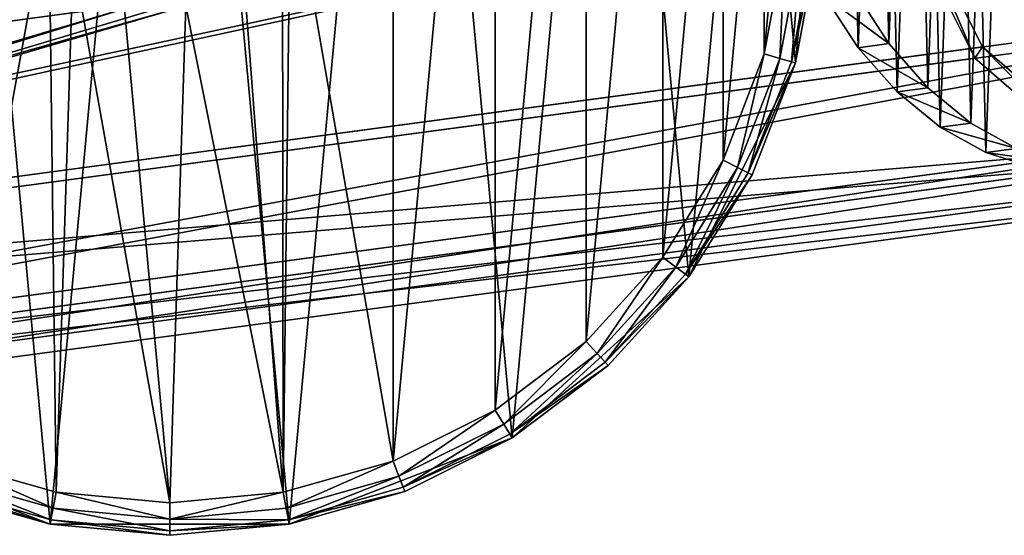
# Model space of a CAD drawing. Header units: millimetres. Extents: x 1 to 180, y 0 to 80.
# Tile 2 of 7: x 89 to 150, y 0 to 32. Entities that reach past the tile are written whole.
import ezdxf

# ---------------------------------------------------------------- set-up
doc = ezdxf.new("R2010")
doc.units = ezdxf.units.MM
doc.header["$LTSCALE"] = 25.4
doc.layers.get('0').update_dxf_attribs({"true_color": 0xff5454})

# ---------------------------------------------------------------- blocks, each defined once
blk = doc.blocks.new('EYE-SUPER-A-6488-6495-6502.STL')
at = {"color": 0}
mesh = blk.add_polyface(dxfattribs=at)
corners = [(59.748, 29.453, 566.962), (62.415, 58.23, 566.962), (58.392, 44.091, 566.962), (66.301, 16.295, 566.962), (71.273, 69.96, 566.962), (77.164, 6.391, 566.962), (83.772, 77.699, 566.962), (90.871, 1.081, 566.962), (98.221, 80.4, 566.962), (105.571, 1.081, 566.962), (112.671, 77.699, 566.962), (119.279, 6.391, 566.962), (125.169, 69.96, 566.962), (130.142, 16.295, 566.962), (134.028, 58.23, 566.962), (136.694, 29.453, 566.962), (138.051, 44.091, 566.962)]
mesh.append_faces([[corners[k] for k in face] for face in [(0, 1, 2), (14, 15, 16)]], dxfattribs={"vtx0": -1, "color": 0})
mesh.append_faces([[corners[k] for k in face] for face in [(1, 3, 4), (4, 5, 6), (6, 7, 8), (8, 9, 10), (10, 11, 12), (12, 13, 14)]], dxfattribs={"vtx0": -1, "vtx1": -1, "color": 0})
mesh.append_faces([[corners[k] for k in face] for face in [(1, 0, 3), (4, 3, 5), (6, 5, 7), (8, 7, 9), (10, 9, 11), (12, 11, 13), (14, 13, 15)]], dxfattribs={"vtx0": -1, "vtx2": -1, "color": 0})
mesh = blk.add_polyface(dxfattribs=at)
corners = [(61.672, 50.799, 536.962), (60.383, 36.894, 536.962), (60.383, 43.906, 536.962), (61.672, 30.001, 536.962), (64.205, 57.338, 536.962), (64.205, 23.462, 536.962), (67.897, 63.3, 536.962), (67.897, 17.5, 536.962), (72.621, 68.482, 536.962), (72.621, 12.318, 536.962), (78.217, 72.708, 536.962), (78.217, 8.092, 536.962), (84.494, 75.834, 536.962), (84.494, 4.966, 536.962), (91.239, 77.753, 536.962), (90.788, 39.401, 536.962), (91.285, 43.252, 536.962), (98.221, 78.4, 536.962), (93.64, 46.338, 536.962), (97.223, 47.833, 536.962), (98.221, 47.9, 536.962), (105.204, 77.753, 536.962), (101.073, 47.337, 536.962), (104.159, 44.981, 536.962), (105.654, 41.399, 536.962), (111.948, 75.834, 536.962), (91.239, 3.047, 536.962), (92.283, 35.819, 536.962), (98.221, 2.4, 536.962), (95.369, 33.463, 536.962), (99.22, 32.967, 536.962), (105.204, 3.047, 536.962), (102.803, 34.462, 536.962), (105.158, 37.548, 536.962), (111.948, 4.966, 536.962), (118.226, 72.708, 536.962), (118.226, 8.092, 536.962), (123.822, 68.482, 536.962), (123.822, 12.318, 536.962), (128.546, 63.3, 536.962), (128.546, 17.5, 536.962), (132.237, 57.338, 536.962), (132.237, 23.462, 536.962), (134.771, 50.799, 536.962), (134.771, 30.001, 536.962), (136.059, 43.906, 536.962), (136.059, 36.894, 536.962)]
mesh.append_faces([[corners[k] for k in face] for face in [(0, 1, 2), (44, 45, 46)]], dxfattribs={"vtx0": -1, "color": 0})
mesh.append_faces([[corners[k] for k in face] for face in [(1, 0, 3), (3, 4, 5), (5, 6, 7), (7, 8, 9), (9, 10, 11), (11, 12, 13), (15, 14, 16), (16, 17, 18), (18, 17, 19), (19, 17, 20), (20, 21, 22), (22, 21, 23), (23, 21, 24), (26, 27, 28), (28, 30, 31), (31, 24, 34), (34, 35, 36), (36, 37, 38), (38, 39, 40), (40, 41, 42), (42, 43, 44)]], dxfattribs={"vtx0": -1, "vtx1": -1, "color": 0})
mesh.append_faces([[corners[k] for k in face] for face in [(13, 14, 15), (34, 24, 25)]], dxfattribs={"vtx0": -1, "vtx1": -1, "vtx2": -1, "color": 0})
mesh.append_faces([[corners[k] for k in face] for face in [(3, 0, 4), (5, 4, 6), (7, 6, 8), (9, 8, 10), (11, 10, 12), (13, 12, 14), (16, 14, 17), (20, 17, 21), (24, 21, 25), (15, 26, 13), (26, 15, 27), (28, 27, 29), (28, 29, 30), (31, 30, 32), (31, 32, 33), (31, 33, 24), (34, 25, 35), (36, 35, 37), (38, 37, 39), (40, 39, 41), (42, 41, 43), (44, 43, 45)]], dxfattribs={"vtx0": -1, "vtx2": -1, "color": 0})
mesh = blk.add_polyface(dxfattribs=at)
corners = [(143.15, 63.736, 6.923), (141.603, 52.178, 3.864), (140.889, 52.306, 3.176), (143.782, 63.192, 7.475), (148.854, 72.201, 13.675), (149.278, 71.349, 13.981), (156.871, 76.026, 22.094), (157.004, 75.035, 22.094), (165.613, 74.453, 30.514), (165.428, 73.519, 30.207), (172.882, 67.101, 36.714), (173.348, 67.793, 37.265), (177.891, 57.053, 40.324), (178.546, 57.365, 41.012), (179.461, 45.364, 40.324), (180.175, 45.236, 41.012), (142.518, 40.177, 3.176), (143.174, 40.489, 3.864), (147.716, 29.749, 6.923), (148.182, 30.441, 7.475), (155.452, 23.089, 13.675), (155.636, 24.023, 13.981), (164.194, 21.516, 22.094), (164.061, 22.507, 22.094), (171.786, 26.193, 30.207), (172.211, 25.341, 30.514), (177.282, 34.35, 36.714), (177.914, 33.806, 37.265)]
mesh.append_faces([[corners[k] for k in face] for face in [(0, 1, 2), (1, 0, 3), (3, 4, 5), (5, 6, 7), (7, 8, 9), (9, 8, 10), (10, 11, 12), (12, 13, 14), (16, 17, 18), (18, 19, 20), (20, 21, 22), (22, 24, 25), (25, 26, 27), (27, 14, 15)]], dxfattribs={"vtx0": -1, "vtx1": -1, "color": 0})
mesh.append_faces([[corners[k] for k in face] for face in [(3, 0, 4), (5, 4, 6), (7, 6, 8), (10, 8, 11), (12, 11, 13), (14, 13, 15), (1, 16, 2), (16, 1, 17), (18, 17, 19), (20, 19, 21), (22, 21, 23), (22, 23, 24), (25, 24, 26), (27, 26, 14)]], dxfattribs={"vtx0": -1, "vtx2": -1, "color": 0})
at = {"color": 7, "true_color": 0xffffff}
mesh = blk.add_polyface(dxfattribs=at)
corners = [(136.398, 53.47, 11.857), (136.589, 45.292, 10.961), (136.25, 49.401, 11.172), (137.03, 57.388, 13), (137.406, 41.254, 11.232), (138.127, 61.046, 14.568), (138.679, 37.397, 11.977), (139.66, 64.346, 16.519), (140.372, 33.827, 13.175), (141.588, 67.198, 18.799), (142.44, 30.641, 14.793), (143.857, 69.524, 21.347), (144.827, 27.926, 16.789), (146.406, 71.26, 24.093), (147.467, 25.756, 19.107), (149.164, 72.359, 26.961), (150.288, 24.19, 21.683), (152.058, 72.791, 29.874), (153.213, 23.272, 24.449), (155.008, 72.545, 32.753), (156.163, 23.025, 27.327), (157.933, 71.626, 35.518), (159.057, 23.457, 30.241), (160.754, 70.06, 38.095), (161.816, 24.556, 33.109), (163.394, 67.891, 40.413), (164.364, 26.292, 35.855), (165.781, 65.176, 42.408), (166.633, 28.618, 38.402), (167.849, 61.99, 44.027), (168.561, 31.47, 40.683), (169.542, 58.42, 45.225), (170.094, 34.77, 42.634), (170.815, 54.563, 45.97), (171.191, 38.429, 44.202), (171.632, 50.525, 46.24), (171.823, 42.346, 45.344), (171.971, 46.415, 46.03)]
mesh.append_faces([[corners[k] for k in face] for face in [(0, 1, 2), (36, 35, 37)]], dxfattribs={"vtx0": -1, "color": 7})
mesh.append_faces([[corners[k] for k in face] for face in [(1, 3, 4), (4, 5, 6), (6, 7, 8), (8, 9, 10), (10, 11, 12), (12, 13, 14), (14, 15, 16), (16, 17, 18), (18, 19, 20), (20, 21, 22), (22, 23, 24), (24, 25, 26), (26, 27, 28), (28, 29, 30), (30, 31, 32), (32, 33, 34), (34, 35, 36)]], dxfattribs={"vtx0": -1, "vtx1": -1, "color": 7})
mesh.append_faces([[corners[k] for k in face] for face in [(1, 0, 3), (4, 3, 5), (6, 5, 7), (8, 7, 9), (10, 9, 11), (12, 11, 13), (14, 13, 15), (16, 15, 17), (18, 17, 19), (20, 19, 21), (22, 21, 23), (24, 23, 25), (26, 25, 27), (28, 27, 29), (30, 29, 31), (32, 31, 33), (34, 33, 35)]], dxfattribs={"vtx0": -1, "vtx2": -1, "color": 7})
mesh = blk.add_polyface(dxfattribs=at)
corners = [(134.701, 45.038, 12.874), (134.51, 53.217, 13.77), (134.362, 49.148, 13.085), (135.142, 57.134, 14.913), (135.518, 41, 13.145), (136.239, 60.793, 16.481), (136.79, 37.143, 13.89), (137.772, 64.093, 18.432), (138.484, 33.573, 15.088), (139.7, 66.945, 20.712), (140.552, 30.387, 16.707), (141.969, 69.27, 23.26), (142.939, 27.672, 18.702), (144.517, 71.006, 26.006), (145.579, 25.502, 21.02), (147.276, 72.105, 28.874), (148.4, 23.937, 23.596), (150.17, 72.538, 31.788), (151.325, 23.018, 26.362), (153.12, 72.291, 34.666), (154.275, 22.772, 29.24), (156.045, 71.372, 37.432), (157.168, 23.204, 32.154), (158.866, 69.807, 40.008), (159.927, 24.303, 35.022), (161.506, 67.637, 42.326), (162.476, 26.039, 37.768), (163.893, 64.922, 44.321), (164.745, 28.364, 40.316), (165.961, 61.736, 45.94), (166.673, 31.216, 42.596), (167.654, 58.166, 47.138), (168.206, 34.517, 44.547), (168.927, 54.309, 47.883), (169.303, 38.175, 46.115), (169.744, 50.271, 48.154), (169.934, 42.092, 47.257), (170.083, 46.161, 47.943)]
mesh.append_faces([[corners[k] for k in face] for face in [(0, 1, 2), (35, 36, 37)]], dxfattribs={"vtx0": -1, "color": 7})
mesh.append_faces([[corners[k] for k in face] for face in [(1, 0, 3), (3, 4, 5), (5, 6, 7), (7, 8, 9), (9, 10, 11), (11, 12, 13), (13, 14, 15), (15, 16, 17), (17, 18, 19), (19, 20, 21), (21, 22, 23), (23, 24, 25), (25, 26, 27), (27, 28, 29), (29, 30, 31), (31, 32, 33), (33, 34, 35)]], dxfattribs={"vtx0": -1, "vtx1": -1, "color": 7})
mesh.append_faces([[corners[k] for k in face] for face in [(3, 0, 4), (5, 4, 6), (7, 6, 8), (9, 8, 10), (11, 10, 12), (13, 12, 14), (15, 14, 16), (17, 16, 18), (19, 18, 20), (21, 20, 22), (23, 22, 24), (25, 24, 26), (27, 26, 28), (29, 28, 30), (31, 30, 32), (33, 32, 34), (35, 34, 36)]], dxfattribs={"vtx0": -1, "vtx2": -1, "color": 7})
at = {"color": 0}
mesh = blk.add_polyface(dxfattribs=at)
corners = [(140.889, 52.306, 3.176), (2.65, 21.387, 144.894), (1.021, 33.516, 144.894), (142.518, 40.177, 3.176)]
mesh.append_faces([[corners[k] for k in face] for face in [(0, 1, 2), (1, 0, 3)]], dxfattribs={"vtx0": -1, "color": 0})
mesh = blk.add_polyface(dxfattribs=at)
corners = [(4.005, 21.793, 144.873), (141.603, 52.178, 3.864), (2.435, 33.482, 144.873), (143.174, 40.489, 3.864)]
mesh.append_faces([[corners[k] for k in face] for face in [(0, 1, 2), (1, 0, 3)]], dxfattribs={"vtx0": -1, "color": 0})
mesh = blk.add_polyface(dxfattribs=at)
corners = [(138.051, 44.091, 566.962), (136.694, 29.453, 566.962), (138.051, 36.709, 538.962)]
mesh.append_faces([[corners[k] for k in face] for face in [(0, 1, 2)]], dxfattribs={"color": 0})
mesh = blk.add_polyface(dxfattribs=at)
corners = [(142.518, 40.177, 3.176), (7.848, 10.959, 148.641), (2.65, 21.387, 144.894), (147.716, 29.749, 6.923)]
mesh.append_faces([[corners[k] for k in face] for face in [(0, 1, 2), (1, 0, 3)]], dxfattribs={"vtx0": -1, "color": 0})
mesh = blk.add_polyface(dxfattribs=at)
corners = [(9.013, 11.745, 148.484), (143.174, 40.489, 3.864), (4.005, 21.793, 144.873), (148.182, 30.441, 7.475)]
mesh.append_faces([[corners[k] for k in face] for face in [(0, 1, 2), (1, 0, 3)]], dxfattribs={"vtx0": -1, "color": 0})
mesh = blk.add_polyface(dxfattribs=at)
corners = [(136.059, 36.894, 536.962), (135.732, 29.727, 537.23), (134.771, 30.001, 536.962), (137.055, 36.802, 537.23)]
mesh.append_faces([[corners[k] for k in face] for face in [(0, 1, 2), (1, 0, 3)]], dxfattribs={"vtx0": -1, "color": 0})
mesh = blk.add_polyface(dxfattribs=at)
corners = [(137.055, 36.802, 537.23), (136.437, 29.527, 537.962), (135.732, 29.727, 537.23), (137.784, 36.734, 537.962)]
mesh.append_faces([[corners[k] for k in face] for face in [(0, 1, 2), (1, 0, 3)]], dxfattribs={"vtx0": -1, "color": 0})
mesh = blk.add_polyface(dxfattribs=at)
corners = [(136.437, 29.527, 537.962), (138.051, 36.709, 538.962), (136.694, 29.453, 538.962), (137.784, 36.734, 537.962)]
mesh.append_faces([[corners[k] for k in face] for face in [(0, 1, 2), (1, 0, 3)]], dxfattribs={"vtx0": -1, "color": 0})
mesh = blk.add_polyface(dxfattribs=at)
corners = [(138.051, 36.709, 538.962), (136.694, 29.453, 566.962), (136.694, 29.453, 538.962)]
mesh.append_faces([[corners[k] for k in face] for face in [(0, 1, 2)]], dxfattribs={"color": 0})
mesh = blk.add_polyface(dxfattribs=at)
corners = [(32.617, 7.496, 171.216), (177.282, 34.35, 36.714), (171.786, 26.193, 30.207), (38.114, 15.654, 177.723)]
mesh.append_faces([[corners[k] for k in face] for face in [(0, 1, 2), (1, 0, 3)]], dxfattribs={"vtx0": -1, "color": 0})
mesh = blk.add_polyface(dxfattribs=at)
corners = [(177.282, 34.35, 36.714), (38.114, 15.654, 177.723), (99.22, 32.967, 121.249)]
mesh.append_faces([[corners[k] for k in face] for face in [(0, 1, 2)]], dxfattribs={"color": 0})
mesh = blk.add_polyface(dxfattribs=at)
corners = [(177.914, 33.806, 37.265), (32.342, 6.551, 172.231), (172.211, 25.341, 30.514), (38.046, 15.016, 178.983)]
mesh.append_faces([[corners[k] for k in face] for face in [(0, 1, 2), (1, 0, 3)]], dxfattribs={"vtx0": -1, "color": 0})
mesh = blk.add_polyface(dxfattribs=at)
corners = [(177.914, 33.806, 37.265), (99.22, 32.967, 122.724), (38.046, 15.016, 178.983)]
mesh.append_faces([[corners[k] for k in face] for face in [(0, 1, 2)]], dxfattribs={"color": 0})
at = {"color": 7, "true_color": 0xffffff}
mesh = blk.add_polyface(dxfattribs=at)
corners = [(142.44, 30.641, 14.793), (138.484, 33.573, 15.088), (140.372, 33.827, 13.175), (140.552, 30.387, 16.707)]
mesh.append_faces([[corners[k] for k in face] for face in [(0, 1, 2), (1, 0, 3)]], dxfattribs={"vtx0": -1, "color": 7})
at = {"color": 0}
mesh = blk.add_polyface(dxfattribs=at)
corners = [(26.512, 23.704, 168.751), (40.245, 25.548, 181.138), (27.211, 23.798, 168.043), (40.273, 25.552, 182.577), (96.485, 33.104, 125.622), (96.485, 33.104, 124.155)]
mesh.append_faces([[corners[k] for k in face] for face in [(0, 1, 2), (1, 4, 5)]], dxfattribs={"vtx0": -1, "color": 0})
mesh.append_faces([[corners[k] for k in face] for face in [(4, 1, 3)]], dxfattribs={"vtx0": -1, "vtx1": -1, "color": 0})
mesh.append_faces([[corners[k] for k in face] for face in [(1, 0, 3)]], dxfattribs={"vtx0": -1, "vtx2": -1, "color": 0})
mesh = blk.add_polyface(dxfattribs=at)
corners = [(96.485, 33.104, 125.622), (38.046, 15.016, 178.983), (97.838, 32.91, 124.158)]
mesh.append_faces([[corners[k] for k in face] for face in [(0, 1, 2)]], dxfattribs={"color": 0})
mesh = blk.add_polyface(dxfattribs=at)
corners = [(96.485, 33.104, 125.622), (40.273, 25.552, 182.577), (38.046, 15.016, 178.983)]
mesh.append_faces([[corners[k] for k in face] for face in [(0, 1, 2)]], dxfattribs={"color": 0})
mesh = blk.add_polyface(dxfattribs=at)
corners = [(99.22, 32.967, 122.724), (97.838, 32.91, 124.158), (38.046, 15.016, 178.983)]
mesh.append_faces([[corners[k] for k in face] for face in [(0, 1, 2)]], dxfattribs={"color": 0})
mesh = blk.add_polyface(dxfattribs=at)
corners = [(96.485, 33.104, 124.155), (38.114, 15.654, 177.723), (40.245, 25.548, 181.138)]
mesh.append_faces([[corners[k] for k in face] for face in [(0, 1, 2)]], dxfattribs={"color": 0})
mesh = blk.add_polyface(dxfattribs=at)
corners = [(96.485, 33.104, 124.155), (99.22, 32.967, 121.249), (38.114, 15.654, 177.723)]
mesh.append_faces([[corners[k] for k in face] for face in [(0, 1, 2)]], dxfattribs={"color": 0})
mesh = blk.add_polyface(dxfattribs=at)
corners = [(9.013, 11.745, 148.484), (155.636, 24.023, 13.981), (148.182, 30.441, 7.475), (16.468, 5.327, 154.99)]
mesh.append_faces([[corners[k] for k in face] for face in [(0, 1, 2), (1, 0, 3)]], dxfattribs={"vtx0": -1, "color": 0})
at = {"color": 7, "true_color": 0xffffff}
mesh = blk.add_polyface(dxfattribs=at)
corners = [(144.827, 27.926, 16.789), (140.552, 30.387, 16.707), (142.44, 30.641, 14.793), (142.939, 27.672, 18.702)]
mesh.append_faces([[corners[k] for k in face] for face in [(0, 1, 2), (1, 0, 3)]], dxfattribs={"vtx0": -1, "color": 7})
at = {"color": 0}
mesh = blk.add_polyface(dxfattribs=at)
corners = [(155.452, 23.089, 13.675), (7.848, 10.959, 148.641), (147.716, 29.749, 6.923), (15.584, 4.299, 155.392)]
mesh.append_faces([[corners[k] for k in face] for face in [(0, 1, 2), (1, 0, 3)]], dxfattribs={"vtx0": -1, "color": 0})
mesh = blk.add_polyface(dxfattribs=at)
corners = [(134.771, 30.001, 536.962), (133.133, 23.016, 537.23), (132.237, 23.462, 536.962), (135.732, 29.727, 537.23)]
mesh.append_faces([[corners[k] for k in face] for face in [(0, 1, 2), (1, 0, 3)]], dxfattribs={"vtx0": -1, "color": 0})
mesh = blk.add_polyface(dxfattribs=at)
corners = [(135.732, 29.727, 537.23), (133.788, 22.69, 537.962), (133.133, 23.016, 537.23), (136.437, 29.527, 537.962)]
mesh.append_faces([[corners[k] for k in face] for face in [(0, 1, 2), (1, 0, 3)]], dxfattribs={"vtx0": -1, "color": 0})
mesh = blk.add_polyface(dxfattribs=at)
corners = [(136.694, 29.453, 566.962), (130.142, 16.295, 566.962), (134.028, 22.57, 538.962)]
mesh.append_faces([[corners[k] for k in face] for face in [(0, 1, 2)]], dxfattribs={"color": 0})
mesh = blk.add_polyface(dxfattribs=at)
corners = [(133.788, 22.69, 537.962), (136.694, 29.453, 538.962), (134.028, 22.57, 538.962), (136.437, 29.527, 537.962)]
mesh.append_faces([[corners[k] for k in face] for face in [(0, 1, 2), (1, 0, 3)]], dxfattribs={"vtx0": -1, "color": 0})
mesh = blk.add_polyface(dxfattribs=at)
corners = [(136.694, 29.453, 566.962), (134.028, 22.57, 538.962), (136.694, 29.453, 538.962)]
mesh.append_faces([[corners[k] for k in face] for face in [(0, 1, 2)]], dxfattribs={"color": 0})
at = {"color": 7, "true_color": 0xffffff}
mesh = blk.add_polyface(dxfattribs=at)
corners = [(147.467, 25.756, 19.107), (142.939, 27.672, 18.702), (144.827, 27.926, 16.789), (145.579, 25.502, 21.02)]
mesh.append_faces([[corners[k] for k in face] for face in [(0, 1, 2), (1, 0, 3)]], dxfattribs={"vtx0": -1, "color": 7})
at = {"color": 0}
mesh = blk.add_polyface(dxfattribs=at)
corners = [(24.892, 3.811, 163.103), (171.786, 26.193, 30.207), (164.061, 22.507, 22.094), (32.617, 7.496, 171.216)]
mesh.append_faces([[corners[k] for k in face] for face in [(0, 1, 2), (1, 0, 3)]], dxfattribs={"vtx0": -1, "color": 0})
at = {"color": 7, "true_color": 0xffffff}
mesh = blk.add_polyface(dxfattribs=at)
corners = [(150.288, 24.19, 21.683), (145.579, 25.502, 21.02), (147.467, 25.756, 19.107), (148.4, 23.937, 23.596)]
mesh.append_faces([[corners[k] for k in face] for face in [(0, 1, 2), (1, 0, 3)]], dxfattribs={"vtx0": -1, "color": 7})
at = {"color": 0}
mesh = blk.add_polyface(dxfattribs=at)
corners = [(172.211, 25.341, 30.514), (24.326, 2.726, 163.812), (164.194, 21.516, 22.094), (32.342, 6.551, 172.231)]
mesh.append_faces([[corners[k] for k in face] for face in [(0, 1, 2), (1, 0, 3)]], dxfattribs={"vtx0": -1, "color": 0})
mesh = blk.add_polyface(dxfattribs=at)
corners = [(16.468, 5.327, 154.99), (164.061, 22.507, 22.094), (155.636, 24.023, 13.981), (24.892, 3.811, 163.103)]
mesh.append_faces([[corners[k] for k in face] for face in [(0, 1, 2), (1, 0, 3)]], dxfattribs={"vtx0": -1, "color": 0})
at = {"color": 7, "true_color": 0xffffff}
mesh = blk.add_polyface(dxfattribs=at)
corners = [(153.213, 23.272, 24.449), (148.4, 23.937, 23.596), (150.288, 24.19, 21.683), (151.325, 23.018, 26.362)]
mesh.append_faces([[corners[k] for k in face] for face in [(0, 1, 2), (1, 0, 3)]], dxfattribs={"vtx0": -1, "color": 7})
at = {"color": 0}
mesh = blk.add_polyface(dxfattribs=at)
corners = [(164.194, 21.516, 22.094), (15.584, 4.299, 155.392), (155.452, 23.089, 13.675), (24.326, 2.726, 163.812)]
mesh.append_faces([[corners[k] for k in face] for face in [(0, 1, 2), (1, 0, 3)]], dxfattribs={"vtx0": -1, "color": 0})
mesh = blk.add_polyface(dxfattribs=at)
corners = [(132.237, 23.462, 536.962), (129.344, 16.897, 537.23), (128.546, 17.5, 536.962), (133.133, 23.016, 537.23)]
mesh.append_faces([[corners[k] for k in face] for face in [(0, 1, 2), (1, 0, 3)]], dxfattribs={"vtx0": -1, "color": 0})
mesh = blk.add_polyface(dxfattribs=at)
corners = [(133.133, 23.016, 537.23), (129.928, 16.456, 537.962), (129.344, 16.897, 537.23), (133.788, 22.69, 537.962)]
mesh.append_faces([[corners[k] for k in face] for face in [(0, 1, 2), (1, 0, 3)]], dxfattribs={"vtx0": -1, "color": 0})
mesh = blk.add_polyface(dxfattribs=at)
corners = [(129.928, 16.456, 537.962), (134.028, 22.57, 538.962), (130.142, 16.295, 538.962), (133.788, 22.69, 537.962)]
mesh.append_faces([[corners[k] for k in face] for face in [(0, 1, 2), (1, 0, 3)]], dxfattribs={"vtx0": -1, "color": 0})
mesh = blk.add_polyface(dxfattribs=at)
corners = [(134.028, 22.57, 538.962), (130.142, 16.295, 566.962), (130.142, 16.295, 538.962)]
mesh.append_faces([[corners[k] for k in face] for face in [(0, 1, 2)]], dxfattribs={"color": 0})
mesh = blk.add_polyface(dxfattribs=at)
corners = [(128.546, 17.5, 536.962), (124.495, 11.579, 537.23), (123.822, 12.318, 536.962), (129.344, 16.897, 537.23)]
mesh.append_faces([[corners[k] for k in face] for face in [(0, 1, 2), (1, 0, 3)]], dxfattribs={"vtx0": -1, "color": 0})
mesh = blk.add_polyface(dxfattribs=at)
corners = [(129.344, 16.897, 537.23), (124.989, 11.038, 537.962), (124.495, 11.579, 537.23), (129.928, 16.456, 537.962)]
mesh.append_faces([[corners[k] for k in face] for face in [(0, 1, 2), (1, 0, 3)]], dxfattribs={"vtx0": -1, "color": 0})
mesh = blk.add_polyface(dxfattribs=at)
corners = [(124.989, 11.038, 537.962), (130.142, 16.295, 538.962), (125.169, 10.84, 538.962), (129.928, 16.456, 537.962)]
mesh.append_faces([[corners[k] for k in face] for face in [(0, 1, 2), (1, 0, 3)]], dxfattribs={"vtx0": -1, "color": 0})
mesh = blk.add_polyface(dxfattribs=at)
corners = [(119.279, 6.391, 566.962), (125.169, 10.84, 538.962), (130.142, 16.295, 566.962)]
mesh.append_faces([[corners[k] for k in face] for face in [(0, 1, 2)]], dxfattribs={"color": 0})
mesh = blk.add_polyface(dxfattribs=at)
corners = [(130.142, 16.295, 566.962), (125.169, 10.84, 538.962), (130.142, 16.295, 538.962)]
mesh.append_faces([[corners[k] for k in face] for face in [(0, 1, 2)]], dxfattribs={"color": 0})
mesh = blk.add_polyface(dxfattribs=at)
corners = [(123.822, 12.318, 536.962), (118.752, 7.242, 537.23), (118.226, 8.092, 536.962), (124.495, 11.579, 537.23)]
mesh.append_faces([[corners[k] for k in face] for face in [(0, 1, 2), (1, 0, 3)]], dxfattribs={"vtx0": -1, "color": 0})
mesh = blk.add_polyface(dxfattribs=at)
corners = [(124.495, 11.579, 537.23), (119.138, 6.619, 537.962), (118.752, 7.242, 537.23), (124.989, 11.038, 537.962)]
mesh.append_faces([[corners[k] for k in face] for face in [(0, 1, 2), (1, 0, 3)]], dxfattribs={"vtx0": -1, "color": 0})
mesh = blk.add_polyface(dxfattribs=at)
corners = [(125.169, 10.84, 538.962), (119.138, 6.619, 537.962), (124.989, 11.038, 537.962), (119.279, 6.391, 538.962)]
mesh.append_faces([[corners[k] for k in face] for face in [(0, 1, 2), (1, 0, 3)]], dxfattribs={"vtx0": -1, "color": 0})
mesh = blk.add_polyface(dxfattribs=at)
corners = [(119.279, 6.391, 566.962), (119.279, 6.391, 538.962), (125.169, 10.84, 538.962)]
mesh.append_faces([[corners[k] for k in face] for face in [(0, 1, 2)]], dxfattribs={"color": 0})
mesh = blk.add_polyface(dxfattribs=at)
corners = [(118.226, 8.092, 536.962), (112.31, 4.034, 537.23), (111.948, 4.966, 536.962), (118.752, 7.242, 537.23)]
mesh.append_faces([[corners[k] for k in face] for face in [(0, 1, 2), (1, 0, 3)]], dxfattribs={"vtx0": -1, "color": 0})
mesh = blk.add_polyface(dxfattribs=at)
corners = [(118.752, 7.242, 537.23), (112.574, 3.351, 537.962), (112.31, 4.034, 537.23), (119.138, 6.619, 537.962)]
mesh.append_faces([[corners[k] for k in face] for face in [(0, 1, 2), (1, 0, 3)]], dxfattribs={"vtx0": -1, "color": 0})
mesh = blk.add_polyface(dxfattribs=at)
corners = [(77.164, 6.391, 566.962), (83.772, 3.101, 538.962), (90.871, 1.081, 566.962)]
mesh.append_faces([[corners[k] for k in face] for face in [(0, 1, 2)]], dxfattribs={"color": 0})
mesh = blk.add_polyface(dxfattribs=at)
corners = [(105.571, 1.081, 566.962), (112.671, 3.101, 538.962), (119.279, 6.391, 566.962)]
mesh.append_faces([[corners[k] for k in face] for face in [(0, 1, 2)]], dxfattribs={"color": 0})
mesh = blk.add_polyface(dxfattribs=at)
corners = [(119.279, 6.391, 538.962), (112.574, 3.351, 537.962), (119.138, 6.619, 537.962), (112.671, 3.101, 538.962)]
mesh.append_faces([[corners[k] for k in face] for face in [(0, 1, 2), (1, 0, 3)]], dxfattribs={"vtx0": -1, "color": 0})
mesh = blk.add_polyface(dxfattribs=at)
corners = [(119.279, 6.391, 566.962), (112.671, 3.101, 538.962), (119.279, 6.391, 538.962)]
mesh.append_faces([[corners[k] for k in face] for face in [(0, 1, 2)]], dxfattribs={"color": 0})
mesh = blk.add_polyface(dxfattribs=at)
corners = [(84.494, 4.966, 536.962), (91.055, 2.064, 537.23), (84.133, 4.034, 537.23), (91.239, 3.047, 536.962)]
mesh.append_faces([[corners[k] for k in face] for face in [(0, 1, 2), (1, 0, 3)]], dxfattribs={"vtx0": -1, "color": 0})
mesh = blk.add_polyface(dxfattribs=at)
corners = [(111.948, 4.966, 536.962), (105.388, 2.064, 537.23), (105.204, 3.047, 536.962), (112.31, 4.034, 537.23)]
mesh.append_faces([[corners[k] for k in face] for face in [(0, 1, 2), (1, 0, 3)]], dxfattribs={"vtx0": -1, "color": 0})
mesh = blk.add_polyface(dxfattribs=at)
corners = [(84.133, 4.034, 537.23), (90.921, 1.344, 537.962), (83.868, 3.351, 537.962), (91.055, 2.064, 537.23)]
mesh.append_faces([[corners[k] for k in face] for face in [(0, 1, 2), (1, 0, 3)]], dxfattribs={"vtx0": -1, "color": 0})
mesh = blk.add_polyface(dxfattribs=at)
corners = [(112.31, 4.034, 537.23), (105.522, 1.344, 537.962), (105.388, 2.064, 537.23), (112.574, 3.351, 537.962)]
mesh.append_faces([[corners[k] for k in face] for face in [(0, 1, 2), (1, 0, 3)]], dxfattribs={"vtx0": -1, "color": 0})
mesh = blk.add_polyface(dxfattribs=at)
corners = [(90.871, 1.081, 538.962), (83.868, 3.351, 537.962), (90.921, 1.344, 537.962), (83.772, 3.101, 538.962)]
mesh.append_faces([[corners[k] for k in face] for face in [(0, 1, 2), (1, 0, 3)]], dxfattribs={"vtx0": -1, "color": 0})
mesh = blk.add_polyface(dxfattribs=at)
corners = [(90.871, 1.081, 566.962), (83.772, 3.101, 538.962), (90.871, 1.081, 538.962)]
mesh.append_faces([[corners[k] for k in face] for face in [(0, 1, 2)]], dxfattribs={"color": 0})
mesh = blk.add_polyface(dxfattribs=at)
corners = [(91.239, 3.047, 536.962), (98.221, 1.4, 537.23), (91.055, 2.064, 537.23), (98.221, 2.4, 536.962)]
mesh.append_faces([[corners[k] for k in face] for face in [(0, 1, 2), (1, 0, 3)]], dxfattribs={"vtx0": -1, "color": 0})
mesh = blk.add_polyface(dxfattribs=at)
corners = [(105.204, 3.047, 536.962), (98.221, 1.4, 537.23), (98.221, 2.4, 536.962), (105.388, 2.064, 537.23)]
mesh.append_faces([[corners[k] for k in face] for face in [(0, 1, 2), (1, 0, 3)]], dxfattribs={"vtx0": -1, "color": 0})
mesh = blk.add_polyface(dxfattribs=at)
corners = [(112.671, 3.101, 538.962), (105.522, 1.344, 537.962), (112.574, 3.351, 537.962), (105.571, 1.081, 538.962)]
mesh.append_faces([[corners[k] for k in face] for face in [(0, 1, 2), (1, 0, 3)]], dxfattribs={"vtx0": -1, "color": 0})
mesh = blk.add_polyface(dxfattribs=at)
corners = [(105.571, 1.081, 566.962), (105.571, 1.081, 538.962), (112.671, 3.101, 538.962)]
mesh.append_faces([[corners[k] for k in face] for face in [(0, 1, 2)]], dxfattribs={"color": 0})
mesh = blk.add_polyface(dxfattribs=at)
corners = [(98.221, 0.668, 537.962), (91.055, 2.064, 537.23), (98.221, 1.4, 537.23), (90.921, 1.344, 537.962)]
mesh.append_faces([[corners[k] for k in face] for face in [(0, 1, 2), (1, 0, 3)]], dxfattribs={"vtx0": -1, "color": 0})
mesh = blk.add_polyface(dxfattribs=at)
corners = [(105.522, 1.344, 537.962), (98.221, 1.4, 537.23), (105.388, 2.064, 537.23), (98.221, 0.668, 537.962)]
mesh.append_faces([[corners[k] for k in face] for face in [(0, 1, 2), (1, 0, 3)]], dxfattribs={"vtx0": -1, "color": 0})
mesh = blk.add_polyface(dxfattribs=at)
corners = [(98.221, 0.4, 538.962), (90.921, 1.344, 537.962), (98.221, 0.668, 537.962), (90.871, 1.081, 538.962)]
mesh.append_faces([[corners[k] for k in face] for face in [(0, 1, 2), (1, 0, 3)]], dxfattribs={"vtx0": -1, "color": 0})
mesh = blk.add_polyface(dxfattribs=at)
corners = [(105.571, 1.081, 538.962), (98.221, 0.668, 537.962), (105.522, 1.344, 537.962), (98.221, 0.4, 538.962)]
mesh.append_faces([[corners[k] for k in face] for face in [(0, 1, 2), (1, 0, 3)]], dxfattribs={"vtx0": -1, "color": 0})
mesh = blk.add_polyface(dxfattribs=at)
corners = [(90.871, 1.081, 566.962), (90.871, 1.081, 538.962), (98.221, 0.4, 538.962)]
mesh.append_faces([[corners[k] for k in face] for face in [(0, 1, 2)]], dxfattribs={"color": 0})
mesh = blk.add_polyface(dxfattribs=at)
corners = [(90.871, 1.081, 566.962), (98.221, 0.4, 538.962), (105.571, 1.081, 566.962)]
mesh.append_faces([[corners[k] for k in face] for face in [(0, 1, 2)]], dxfattribs={"color": 0})
mesh = blk.add_polyface(dxfattribs=at)
corners = [(105.571, 1.081, 566.962), (98.221, 0.4, 538.962), (105.571, 1.081, 538.962)]
mesh.append_faces([[corners[k] for k in face] for face in [(0, 1, 2)]], dxfattribs={"color": 0})

msp = doc.modelspace()

# ---------------------------------------------------------------- block references
at = {"color": 250, "true_color": 0x262626}
msp.add_blockref('EYE-SUPER-A-6488-6495-6502.STL', (0, 0), dxfattribs=at)

doc.saveas('drawing.dxf')
